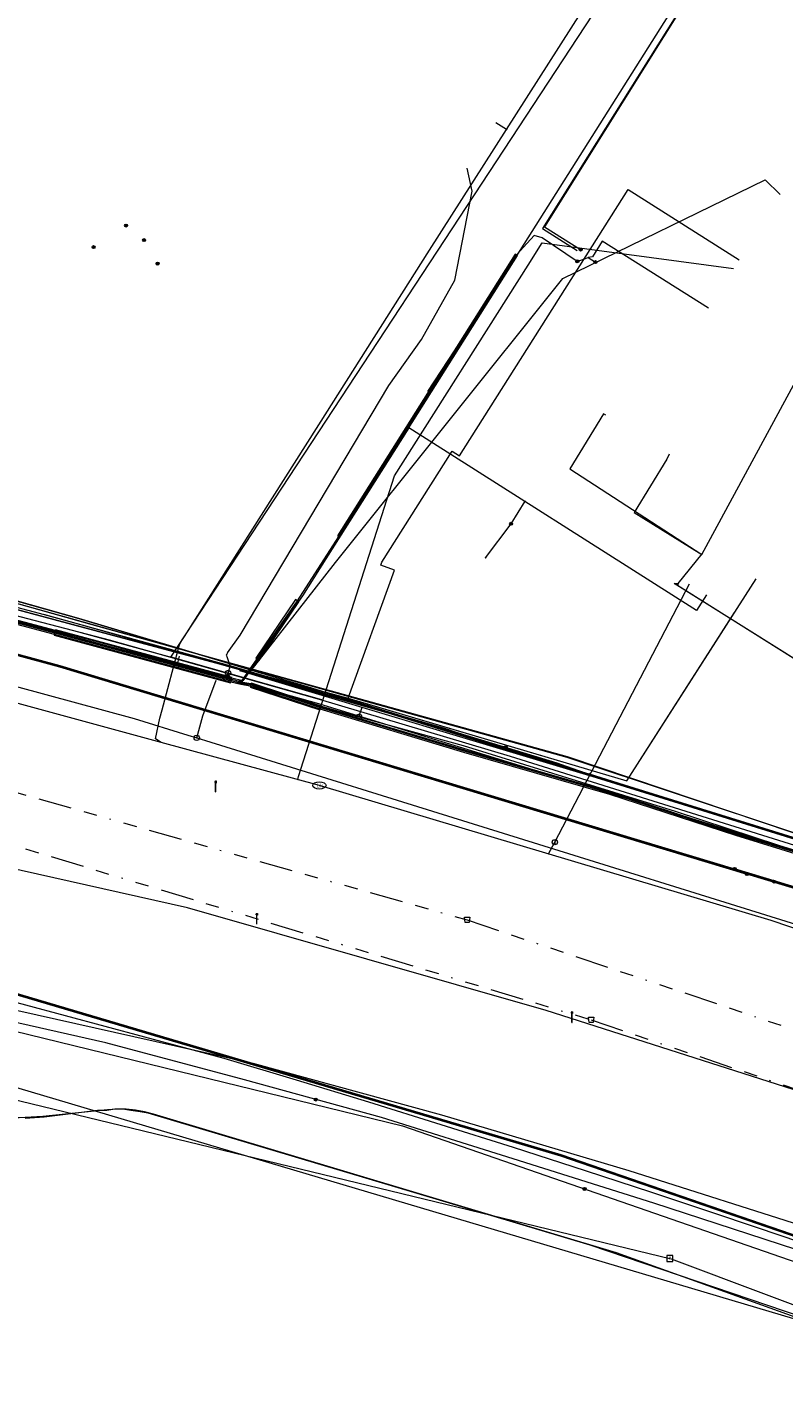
# Model space of a CAD drawing. Header units: metres. Extents: x 151922 to 154458, y 463415 to 464223.
# Tile 102 of 164: x 153590 to 153647, y 463895 to 463997. Entities that reach past the tile are written whole.
import ezdxf
from ezdxf.enums import TextEntityAlignment as Align
from ezdxf.lldxf.tags import DXFTag

# ---------------------------------------------------------------- set-up
doc = ezdxf.new("R2010")
doc.units = ezdxf.units.M
doc.linetypes.add('RI-OVERIG-SO', pattern=[17, 5, -2, 2, -2, 0, -2, 2, -2])
doc.layers.get('0').update_dxf_attribs({"lineweight": 9})
for name, color, linetype, lineweight in [('B-PV-KL-DATA-G', 90, 'KL-DATA-SO', 9), ('B-PV-KL-DATA_HULPSTUK-S', 90, 'Continuous', 9), ('B-PV-KL-DATA_KABELBED-G', 90, 'Continuous', 9), ('B-PV-KL-DATA_MANTELBUIS-G', 90, 'Continuous', 9), ('B-PV-KL-ET_HS-G', 10, 'KL-HS-SO', 9), ('B-PV-KL-ET_HS_HULPSTUK-S', 10, 'Continuous', 9), ('B-PV-KL-ET_LS-G', 190, 'KL-LS-SO', 9), ('B-PV-KL-ET_LS-S', 190, 'Continuous', 9), ('B-PV-KL-ET_LS_HULPSTUK-S', 190, 'Continuous', 9), ('B-PV-KL-ET_LS_MANTELBUIS-G', 190, 'Continuous', 9), ('B-PV-KL-ET_MS-G', 130, 'KL-MS-SO', 9), ('B-PV-KL-GAS_HD-G', 30, 'KL-GAS_HD-SO', 9), ('B-PV-KL-GAS_LD-G', 50, 'KL-GAS_LD-SO', 9), ('B-PV-KL-GAS_LD_HULPSTUK-S', 50, 'Continuous', 9), ('B-PV-KL-WATER-G', 170, 'KL-WATER-SO', 9), ('B-PV-KL-WATER-S', 170, 'Continuous', 9), ('B-PV-KL-WATER_HULPSTUK-S', 170, 'Continuous', 9), ('B-PV-KL-WATER_MANTELBUIS-G', 170, 'Continuous', 9), ('B-PV-RI-OVERIG_RIOOLPUT_INSPECTIE-S', 10, 'Continuous', 9), ('B-PV-RI-VRIJVERVAL-G', 210, 'RI-OVERIG-SO', 9), ('B-PV-RI-VRIJVERVAL_HULPSTUK-S', 210, 'Continuous', 9)]:
    doc.layers.add(name, color=color, linetype=linetype, lineweight=lineweight)
doc.styles.add('NLCS-ISO', font='txt')
doc.styles.get("Standard").update_dxf_attribs({"font": 'arial.ttf'})
tags = doc.linetypes.add('KL-DATA-SO', pattern='A,4,-1,[101,NLCS.SHX,S=0.5,R=0,X=0,Y=0],-1,4,-1,["D",Standard,S=1,R=0,X=-0.25,Y=-0.5],-1.5', length=12.5).pattern_tags.tags
tags[18] = DXFTag(74, 10)
tags = doc.linetypes.add('KL-GAS_HD-SO', pattern='A,4,-1,[69,NLCS.SHX,S=0.5,R=0,X=0,Y=0],-1,4,-1,["H",Standard,S=1,R=0,X=0,Y=-0.5],-2', length=13).pattern_tags.tags
tags[18] = DXFTag(74, 10)
tags = doc.linetypes.add('KL-GAS_LD-SO', pattern='A,4,-1,[69,NLCS.SHX,S=0.5,R=0,X=0,Y=0],-1,4,-1,["L",Standard,S=1,R=0,X=0.25,Y=-0.5],-2', length=13).pattern_tags.tags
tags[18] = DXFTag(74, 10)
tags = doc.linetypes.add('KL-HS-SO', pattern='A,4,-1,[103,NLCS.SHX,S=0.75,R=0,X=0,Y=0],-1,4,-1,["H",Standard,S=1,R=0,X=0,Y=-0.5],-2', length=13).pattern_tags.tags
tags[18] = DXFTag(74, 10)
tags = doc.linetypes.add('KL-LS-SO', pattern='A,4,-1,[103,NLCS.SHX,S=0.75,R=0,X=0,Y=0],-1,4,-1,["L",Standard,S=1,R=0,X=0,Y=-0.5],-2', length=13).pattern_tags.tags
tags[18] = DXFTag(74, 10)
tags = doc.linetypes.add('KL-MS-SO', pattern='A,4,-1,[103,NLCS.SHX,S=0.75,R=0,X=0,Y=0],-1,4,-1,["M",Standard,S=1,R=0,X=0,Y=-0.5],-2', length=13).pattern_tags.tags
tags[18] = DXFTag(74, 10)
doc.linetypes.add('KL-WATER-SO', pattern='A,7,-0.5,[168,NLCS.SHX,S=0.75,R=0,X=0.75,Y=0],-2', length=9.5)

# ---------------------------------------------------------------- blocks, each defined once
blk = doc.blocks.new('SKL-WTB_HULP_AFSLUITER-SO')
at = {"color": 0, "linetype": 'ByBlock', "lineweight": 18}
blk.add_lwpolyline([(0, 0.8), (0, -0.8)], dxfattribs=at)
blk.add_circle((0, 0), 1, dxfattribs=at)
at = {"color": 0, "linetype": 'ByBlock', "lineweight": 18, "style": 'NLCS-ISO', "flags": 1}
for tag, p in [('TYPE', (1.5, 0)), ('OMSCHRIJVING', (1.5, -3)), ('LABEL', (1.5, -1.5))]:
    blk.add_attdef(tag, p, '', height=1, dxfattribs=at)
blk = doc.blocks.new('SKL-WTB_HULP_T STUK-SO')
at = {"color": 0, "linetype": 'ByBlock', "lineweight": 18}
blk.add_circle((0, 0), 1, dxfattribs=at)
at = {"color": 0, "linetype": 'ByBlock', "lineweight": -2, "style": 'NLCS-ISO'}
blk.add_text('T', height=1, dxfattribs=at).set_placement((0, 0), align=Align.MIDDLE_CENTER)
at = {"color": 0, "linetype": 'ByBlock', "lineweight": 18, "style": 'NLCS-ISO', "flags": 1}
for tag, p in [('TYPE', (1.5, 0)), ('OMSCHRIJVING', (1.5, -3)), ('LABEL', (1.5, -1.5))]:
    blk.add_attdef(tag, p, '', height=1, dxfattribs=at)
blk = doc.blocks.new('SKL-WTB_HULP_MOF-SO')
at = {"linetype": 'ByBlock', "lineweight": 18}
h = blk.add_hatch(color=0, dxfattribs=at)
h.dxf.hatch_style = 1
h.paths.add_polyline_path([(-0.5625, 0, 1), (0.5625, 0, 1)])
at = {"color": 0, "linetype": 'ByBlock', "lineweight": 18}
blk.add_circle((0, 0), 0.5625, dxfattribs=at)
at = {"color": 0, "linetype": 'ByBlock', "lineweight": 18, "style": 'NLCS-ISO', "flags": 1}
for tag, p in [('TYPE', (1.5, 0)), ('OMSCHRIJVING', (1.5, -3)), ('LABEL', (1.5, -1.5))]:
    blk.add_attdef(tag, p, '', height=1, dxfattribs=at)
blk = doc.blocks.new('SKL-WATER_BRANDKRAAN_BRANDPUT-SO')
at = {"color": 0, "linetype": 'ByBlock', "lineweight": 18}
blk.add_ellipse((0, 0), major_axis=(2.5, 0), ratio=0.54, dxfattribs=at)
at = {"color": 0, "linetype": 'ByBlock', "lineweight": 18, "style": 'NLCS-ISO'}
blk.add_text('bk', height=1.5, dxfattribs=at).set_placement((0.16, 0), align=Align.MIDDLE_CENTER)
blk = doc.blocks.new('SKL-WTB_HULP_OVERIG-SO')
at = {"color": 0, "linetype": 'ByBlock', "lineweight": 18}
for points in [[(-0.14, 0.14), (0.14, -0.14)], [(0.14, 0.14), (-0.14, -0.14)]]:
    blk.add_lwpolyline(points, dxfattribs=at)
at = {"color": 0, "linetype": 'ByBlock', "lineweight": 18, "style": 'NLCS-ISO', "flags": 1}
for tag, p in [('TYPE', (1.5, 0)), ('OMSCHRIJVING', (1.5, -3)), ('LABEL', (1.5, -1.5))]:
    blk.add_attdef(tag, p, '', height=1, dxfattribs=at)
blk = doc.blocks.new('SRI-HULP_AFVOER_OPVANG-SO')
at = {"color": 0, "linetype": 'ByBlock', "lineweight": 18}
blk.add_lwpolyline([(-0.75, -1), (-1, 1), (1, 1), (0.75, -1)], close=True, dxfattribs=at)
at = {"color": 0, "linetype": 'ByBlock', "lineweight": 18, "style": 'NLCS-ISO', "flags": 1}
for tag, p in [('TYPE', (1.5, 0)), ('OMSCHRIJVING', (1.5, -3)), ('LABEL', (1.5, -1.5))]:
    blk.add_attdef(tag, p, '', height=1, dxfattribs=at)
blk = doc.blocks.new('SKL-ET_LS_MAST-SO')
for p, q in [((-0.05, 2.07), (0.05, 2.07)), ((-0.05, -2), (0.05, -2))]:
    blk.add_line(p, q)
for points in [[(-0.18, 1.76), (-0.22, 1.76), (-0.22, 1.84), (-0.18, 1.84), (-0.18, 1.79)], [(-0.18, 1.49), (-0.22, 1.49), (-0.22, 1.57), (-0.18, 1.57), (-0.18, 1.52)], [(-0.18, 1.79), (-0.05, 1.79)], [(-0.18, 1.76), (-0.05, 1.76)], [(-0.18, 1.52), (-0.05, 1.52)], [(-0.18, 1.49), (-0.05, 1.49)], [(-0.05, -2), (-0.05, 2.07)], [(0.05, -2), (0.05, 2.07)], [(0.18, 1.92), (0.05, 1.92)], [(0.18, 1.89), (0.05, 1.89)], [(0.18, 1.66), (0.05, 1.66)], [(0.18, 1.63), (0.05, 1.63)], [(0.18, 1.39), (0.05, 1.39)], [(0.18, 1.36), (0.05, 1.36)], [(0.18, 1.89), (0.22, 1.89), (0.22, 1.97), (0.18, 1.97), (0.18, 1.92)], [(0.18, 1.63), (0.22, 1.63), (0.22, 1.71), (0.18, 1.71), (0.18, 1.66)], [(0.18, 1.36), (0.22, 1.36), (0.22, 1.44), (0.18, 1.44), (0.18, 1.39)]]:
    blk.add_lwpolyline(points)
blk = doc.blocks.new('SRI-PUT_INSPECTIEPUT_RIOOLPUT-SO')
at = {"color": 0, "linetype": 'ByBlock', "lineweight": 18}
blk.add_lwpolyline([(-1.12, -1.12), (1.12, -1.12), (1.12, 1.12), (-1.12, 1.12)], close=True, dxfattribs=at)
at = {"color": 0, "linetype": 'ByBlock', "lineweight": 18, "style": 'NLCS-ISO'}
blk.add_text('r', height=1.5, dxfattribs=at).set_placement((0, 0.28), align=Align.MIDDLE_CENTER)

msp = doc.modelspace()

# ---------------------------------------------------------------- linework, layer by layer
at = {"layer": 'B-PV-KL-DATA-G', "ltscale": 0.5, "flags": 128}
for points in [[(153877.43, 463906.662), (153877.06, 463906.08), (153874.95, 463902.62), (153874.94, 463898.12), (153871.01, 463892.3), (153856.77, 463870.24), (153856.7, 463870.13), (153854.23, 463866.95), (153851.57, 463865.42), (153848.2, 463864.06), (153847.02, 463863.94), (153844.66, 463863.83), (153841.62, 463864.6), (153837.27, 463866.22), (153836.38, 463866.55), (153835.4, 463866.92), (153826.33, 463870.31), (153800.8, 463879.24), (153796.14, 463880.95), (153763.59, 463894.65), (153742.96, 463902.22), (153733.52, 463906.26), (153707.22, 463915.57), (153683.51, 463924.12), (153673.06, 463927.92), (153648.86, 463935.61), (153611.35, 463947.24), (153593.91, 463952.47), (153555.86, 463963.18), (153551.65, 463963.92), (153548.16, 463962.41), (153515.7, 463971.91), (153514.11, 463972.35), (153512.71, 463972.72), (153512.04, 463973.1), (153511.58, 463973.48), (153510.95, 463974.02), (153510.49, 463974.65), (153510.28, 463975.36), (153509.99, 463976.28), (153509.9, 463978.2), (153510.74, 463988.17), (153509.49, 463988.63), (153490.94, 463995.23), (153490.55, 463995.34), (153489.22, 463991.64), (153489.01, 463990.64), (153488.55, 463989.75), (153486.13, 463983.01), (153485.74, 463981.93), (153475.03, 463984.84), (153461.15, 463988.43), (153451.5, 463991.05), (153429.03, 463996.77), (153399.75, 464004.24), (153302.57, 464029.13), (153293.26, 464031.34), (153289.88, 464032.18), (153258.15, 464041), (153240.95, 464043.36), (153235.31, 464044.41), (153206.3, 464052.48), (153200.52, 464054.09), (153192.59, 464056.29), (153164.13, 464061.46), (153155.45, 464063.21), (153154.69, 464063.34), (153148.76, 464064.42), (153140.52, 464065.84), (153139.17, 464066.08), (153133.79, 464064.99), (153127.44, 464066.59), (153127.39, 464066.69), (153127.31, 464066.81), (153127.27, 464067.01), (153127.23, 464067.17), (153127.17, 464067.32), (153127.11, 464067.45), (153126.94, 464067.56), (153126.64, 464067.64), (153126.39, 464067.6), (153126.05, 464067.56), (153125.69, 464067.42), (153125.23, 464066.99), (153085, 464076.1), (153081.44, 464076.04), (153074.8, 464076.99), (153045.54, 464080.22), (153036.62, 464080.2), (152951.91, 464079.96), (152947.52, 464079.15), (152944.88, 464078.96), (152943.88, 464078.89), (152942.88, 464078.81), (152930.01, 464077.88), (152880.98, 464073.28), (152874.3, 464073.75), (152874.09, 464073.76), (152873.11, 464073.64), (152865.09, 464072.7), (152857.12, 464070.4), (152849.6, 464069.01), (152849.6, 464068.4), (152850.98, 464043.3), (152851.01, 464042.43), (152841.99, 464041.6), (152834.16, 464041.02), (152824.23, 464039.81), (152813.36, 464038.61), (152800.26, 464036.41), (152792.27, 464035.19), (152773.17, 464031.63), (152764.19, 464029.82), (152755.51, 464027.89), (152742.85, 464024.92), (152726.67, 464020.3), (152715.42, 464017.02), (152696.33, 464011.49), (152675.4, 464003.4), (152662.1, 463996.3), (152625.3, 463984.05), (152611.36, 463980.89), (152596.35, 463974.21), (152587.23, 463970.11), (152578.47, 463966.04), (152572.37, 463962.96), (152566.27, 463959.95), (152556.2, 463954.95), (152548.37, 463950.99), (152546.26, 463949.77), (152539.39, 463946.05), (152531.36, 463941.5), (152521.16, 463935.41), (152520.61, 463934.89), (152517.27, 463932.71), (152512.41, 463929.35), (152506.36, 463923.2), (152509.95, 463918.86), (152511.27, 463916.2), (152512.18, 463903.27), (152509.34, 463902.7), (152485.33, 463892.91), (152484.34, 463892.46), (152484.42, 463892.22), (152486.36, 463887.87), (152499.34, 463861.11), (152495.13, 463858.41), (152489.27, 463854.78), (152436.75, 463822.68), (152428.41, 463816.85), (152425.25, 463816.2), (152404.26, 463800.73), (152391.26, 463791.13), (152381.61, 463782.44), (152378.03, 463779.76), (152341.53, 463752.67), (152330.76, 463744.01), (152322.89, 463742.36), (152314.733, 463735.813)], [(153877.43, 463906.662), (153877.06, 463906.08), (153874.95, 463902.62), (153874.94, 463898.12), (153871.01, 463892.3), (153856.77, 463870.24), (153856.7, 463870.13), (153854.23, 463866.95), (153851.57, 463865.42), (153848.2, 463864.06), (153847.02, 463863.94), (153844.66, 463863.83), (153841.62, 463864.6), (153837.27, 463866.22), (153836.38, 463866.55), (153835.4, 463866.92), (153826.33, 463870.31), (153800.8, 463879.24), (153796.14, 463880.95), (153763.59, 463894.65), (153742.96, 463902.22), (153733.52, 463906.26), (153707.22, 463915.57), (153683.51, 463924.12), (153673.06, 463927.92), (153648.86, 463935.61), (153611.35, 463947.24), (153593.91, 463952.47), (153555.86, 463963.18), (153551.65, 463963.92), (153548.16, 463962.41), (153515.7, 463971.91), (153514.11, 463972.35), (153512.71, 463972.72), (153512.04, 463973.1), (153511.58, 463973.48), (153510.95, 463974.02), (153510.49, 463974.65), (153510.28, 463975.36), (153509.99, 463976.28), (153509.9, 463978.2), (153510.74, 463988.17), (153509.49, 463988.63), (153490.94, 463995.23), (153490.55, 463995.34), (153489.22, 463991.64), (153489.01, 463990.64), (153488.55, 463989.75), (153486.13, 463983.01), (153485.74, 463981.93), (153475.03, 463984.84), (153461.15, 463988.43), (153451.5, 463991.05), (153429.03, 463996.77), (153399.75, 464004.24), (153302.57, 464029.13), (153293.26, 464031.34), (153289.88, 464032.18), (153258.15, 464041), (153240.95, 464043.36), (153235.31, 464044.41), (153206.3, 464052.48), (153200.52, 464054.09), (153192.59, 464056.29), (153164.13, 464061.46), (153155.45, 464063.21), (153154.69, 464063.34), (153148.76, 464064.42), (153140.52, 464065.84), (153139.17, 464066.08), (153133.79, 464064.99), (153127.44, 464066.59), (153127.39, 464066.69), (153127.31, 464066.81), (153127.27, 464067.01), (153127.23, 464067.17), (153127.17, 464067.32), (153127.11, 464067.45), (153126.94, 464067.56), (153126.64, 464067.64), (153126.39, 464067.6), (153126.05, 464067.56), (153125.69, 464067.42), (153125.23, 464066.99), (153085, 464076.1), (153081.44, 464076.04), (153074.8, 464076.99), (153045.54, 464080.22), (153036.62, 464080.2), (152951.91, 464079.96), (152947.52, 464079.15), (152944.88, 464078.96), (152943.88, 464078.89), (152942.88, 464078.81), (152930.01, 464077.88), (152880.98, 464073.28), (152874.3, 464073.75), (152874.09, 464073.76), (152873.11, 464073.64), (152865.09, 464072.7), (152857.12, 464070.4), (152849.6, 464069.01), (152849.6, 464068.4), (152850.98, 464043.3), (152851.01, 464042.43), (152841.99, 464041.6), (152834.16, 464041.02), (152824.23, 464039.81), (152813.36, 464038.61), (152800.26, 464036.41), (152792.27, 464035.19), (152773.17, 464031.63), (152764.19, 464029.82), (152755.51, 464027.89), (152742.85, 464024.92), (152726.67, 464020.3), (152715.42, 464017.02), (152696.33, 464011.49), (152675.4, 464003.4), (152662.1, 463996.3), (152625.3, 463984.05), (152611.36, 463980.89), (152596.35, 463974.21), (152587.23, 463970.11), (152578.47, 463966.04), (152572.37, 463962.96), (152566.27, 463959.95), (152556.2, 463954.95), (152548.37, 463950.99), (152546.26, 463949.77), (152539.39, 463946.05), (152531.36, 463941.5), (152521.16, 463935.41), (152520.61, 463934.89), (152517.27, 463932.71), (152512.41, 463929.35), (152506.36, 463923.2), (152509.95, 463918.86), (152511.27, 463916.2), (152512.18, 463903.27), (152509.34, 463902.7), (152485.33, 463892.91), (152484.34, 463892.46), (152484.42, 463892.22), (152486.36, 463887.87), (152499.34, 463861.11), (152495.13, 463858.41), (152489.27, 463854.78), (152436.75, 463822.68), (152428.41, 463816.85), (152425.25, 463816.2), (152404.26, 463800.73), (152391.26, 463791.13), (152381.61, 463782.44), (152378.03, 463779.76), (152341.53, 463752.67), (152330.76, 463744.01), (152322.89, 463742.36), (152314.733, 463735.812)], [(153877.43, 463906.662), (153877.06, 463906.08), (153874.95, 463902.62), (153874.94, 463898.12), (153871.01, 463892.3), (153856.7, 463870.13), (153854.23, 463866.95), (153851.57, 463865.42), (153848.2, 463864.06), (153844.66, 463863.83), (153841.62, 463864.6), (153836.38, 463866.55), (153835.4, 463866.92), (153826.33, 463870.31), (153800.8, 463879.24), (153796.14, 463880.95), (153763.59, 463894.65), (153742.96, 463902.22), (153733.52, 463906.26), (153707.22, 463915.57), (153673.06, 463927.92), (153648.86, 463935.61), (153611.35, 463947.24), (153593.91, 463952.47), (153555.86, 463963.18), (153551.65, 463963.92), (153548.16, 463962.41), (153514.11, 463972.35), (153512.71, 463972.72), (153512.04, 463973.1), (153510.95, 463974.02), (153510.49, 463974.65), (153510.28, 463975.36), (153509.99, 463976.28), (153509.9, 463978.2), (153510.74, 463988.17), (153490.94, 463995.23), (153490.55, 463995.34), (153489.22, 463991.64), (153489.01, 463990.64), (153488.55, 463989.75), (153485.74, 463981.93), (153475.03, 463984.84), (153451.5, 463991.05), (153429.03, 463996.77), (153302.57, 464029.13), (153293.26, 464031.34), (153289.88, 464032.18), (153258.15, 464041), (153240.95, 464043.36), (153235.31, 464044.41), (153200.52, 464054.09), (153192.59, 464056.29), (153155.45, 464063.21), (153154.69, 464063.34), (153140.52, 464065.84), (153139.17, 464066.08), (153133.79, 464064.99), (153127.44, 464066.59), (153127.31, 464066.81), (153127.27, 464067.01), (153127.17, 464067.32), (153127.11, 464067.45), (153126.94, 464067.56), (153126.64, 464067.64), (153126.05, 464067.56), (153125.69, 464067.42), (153125.23, 464066.99), (153085, 464076.1), (153081.44, 464076.04), (153074.8, 464076.99), (153045.54, 464080.22), (152951.91, 464079.96), (152947.52, 464079.15), (152944.88, 464078.96), (152942.88, 464078.81), (152930.01, 464077.88), (152880.98, 464073.28), (152874.09, 464073.76), (152873.11, 464073.64), (152865.09, 464072.7), (152857.12, 464070.4), (152849.6, 464069.01), (152850.98, 464043.3), (152851.01, 464042.43), (152841.99, 464041.6), (152834.16, 464041.02), (152824.23, 464039.81), (152813.36, 464038.61), (152800.26, 464036.41), (152792.27, 464035.19), (152773.17, 464031.63), (152764.19, 464029.82), (152755.51, 464027.89), (152742.85, 464024.92), (152715.42, 464017.02), (152696.33, 464011.49), (152675.4, 464003.4), (152662.1, 463996.3), (152625.3, 463984.05), (152611.36, 463980.89), (152587.23, 463970.11), (152578.47, 463966.04), (152566.27, 463959.95), (152556.2, 463954.95), (152548.37, 463950.99), (152546.26, 463949.77), (152539.39, 463946.05), (152531.36, 463941.5), (152521.16, 463935.41), (152520.61, 463934.89), (152517.27, 463932.71), (152512.41, 463929.35), (152506.36, 463923.2), (152509.95, 463918.86), (152511.27, 463916.2), (152512.18, 463903.27), (152509.34, 463902.7), (152484.34, 463892.46), (152484.42, 463892.22), (152486.36, 463887.87), (152499.34, 463861.11), (152489.27, 463854.78), (152436.75, 463822.68), (152428.41, 463816.85), (152425.25, 463816.2), (152391.26, 463791.13), (152381.61, 463782.44), (152378.03, 463779.76), (152341.53, 463752.67), (152330.76, 463744.01), (152327.32, 463743.289)], [(153862.5, 463876.9), (153858.6, 463870.5), (153855.7, 463866.3), (153852.1, 463863.4), (153849.7, 463862.6), (153846.2, 463862.6), (153842.9, 463863.6), (153796, 463880.7), (153781.4, 463887.2), (153711.1, 463913.9), (153698, 463915.8), (153663.5, 463927.8), (153664.2, 463930.1), (153662.9, 463930.9), (153659.8, 463932), (153658.3, 463932.8), (153657, 463933.3), (153647.4, 463936.4), (153630.5, 463942.1), (153615.8, 463946.2), (153594.9, 463952), (153561.5, 463961.4), (153561.3, 463961.4), (153551.7, 463963.8), (153550.8, 463963.9), (153549.8, 463964), (153551, 463969.2), (153554.1, 463977.4), (153555.4, 463980.5), (153557.8, 463983.6), (153561.8, 463992.5), (153563.2, 463996), (153575.464, 464026.766)], [(153523.925, 464014.203), (153520.402, 464015.627), (153518.455, 464010.731), (153512.236, 463994.002), (153509.589, 463986.901), (153509.517, 463981.598), (153509.43, 463978.9), (153509.421, 463977.518), (153509.453, 463976.035), (153509.497, 463975.383), (153509.651, 463974.639), (153509.817, 463974.118), (153510.131, 463973.764), (153510.565, 463973.456), (153547.371, 463963.595), (153558.559, 463961.384), (153614.916, 463946.259), (153634.938, 463940.312), (153644.631, 463955.449)], [(153523.925, 464014.203), (153520.402, 464015.627), (153518.455, 464010.731), (153512.236, 463994.002), (153509.589, 463986.901), (153509.517, 463981.598), (153509.43, 463978.9), (153509.421, 463977.518), (153509.453, 463976.035), (153509.497, 463975.383), (153509.651, 463974.639), (153509.817, 463974.118), (153510.131, 463973.764), (153510.565, 463973.456), (153547.371, 463963.595), (153558.559, 463961.384), (153614.073, 463946.485), (153617.551, 463956.079), (153616.521, 463956.452), (153616.604, 463956.681), (153621.866, 463964.996), (153622.415, 463964.648), (153635.048, 463984.606), (153643.359, 463979.344)], [(153600.805, 463949.566), (153635.727, 464002.797)], [(153489.025, 463990.68), (153489.01, 463990.64), (153489.22, 463991.64), (153490.55, 463995.34), (153490.94, 463995.23), (153509.49, 463988.63), (153510.74, 463988.17), (153509.9, 463978.2), (153509.99, 463976.28), (153510.28, 463975.36), (153510.49, 463974.65), (153510.95, 463974.02), (153511.58, 463973.48), (153512.04, 463973.1), (153512.71, 463972.72), (153514.11, 463972.35), (153515.7, 463971.91), (153548.16, 463962.41), (153551.65, 463963.92), (153555.86, 463963.18), (153593.91, 463952.47), (153611.35, 463947.24), (153648.86, 463935.61), (153673.06, 463927.92), (153683.51, 463924.12), (153707.22, 463915.57), (153733.52, 463906.26), (153742.96, 463902.22), (153763.59, 463894.65), (153796.14, 463880.95), (153800.8, 463879.24), (153826.33, 463870.31), (153835.4, 463866.92), (153836.268, 463866.592)], [(153489.025, 463990.68), (153489.01, 463990.64), (153489.22, 463991.64), (153490.55, 463995.34), (153490.94, 463995.23), (153509.49, 463988.63), (153510.74, 463988.17), (153509.9, 463978.2), (153509.99, 463976.28), (153510.28, 463975.36), (153510.49, 463974.65), (153510.95, 463974.02), (153511.58, 463973.48), (153512.04, 463973.1), (153512.71, 463972.72), (153514.11, 463972.35), (153515.7, 463971.91), (153548.16, 463962.41), (153551.65, 463963.92), (153555.86, 463963.18), (153593.91, 463952.47), (153611.35, 463947.24), (153648.86, 463935.61), (153673.06, 463927.92), (153683.51, 463924.12), (153707.22, 463915.57), (153733.52, 463906.26), (153742.96, 463902.22), (153763.59, 463894.65), (153796.14, 463880.95), (153800.8, 463879.24), (153826.33, 463870.31), (153835.4, 463866.92), (153836.268, 463866.592)], [(153489.025, 463990.68), (153489.01, 463990.64), (153489.22, 463991.64), (153490.55, 463995.34), (153490.94, 463995.23), (153509.49, 463988.63), (153510.74, 463988.17), (153509.9, 463978.2), (153509.99, 463976.28), (153510.28, 463975.36), (153510.49, 463974.65), (153510.95, 463974.02), (153511.58, 463973.48), (153512.04, 463973.1), (153512.71, 463972.72), (153514.11, 463972.35), (153515.7, 463971.91), (153548.16, 463962.41), (153551.65, 463963.92), (153555.86, 463963.18), (153593.91, 463952.47), (153611.35, 463947.24), (153648.86, 463935.61), (153673.06, 463927.92), (153683.51, 463924.12), (153707.22, 463915.57), (153733.52, 463906.26), (153742.96, 463902.22), (153763.59, 463894.65), (153796.14, 463880.95), (153800.8, 463879.24), (153826.33, 463870.31), (153835.4, 463866.92), (153836.268, 463866.592)], [(153655.265, 463932.682), (153654.025, 463932.993), (153648.675, 463934.734), (153611.883, 463946.071), (153595.966, 463950.552), (153582.161, 463954.171), (153560.345, 463959.946), (153547.539, 463962.888), (153546.773, 463963.055), (153545.871, 463962.398), (153542.482, 463963.235), (153511.256, 463971.318), (153509.728, 463972.194), (153508.666, 463974.016), (153508.419, 463976.516), (153508.324, 463982.372), (153508.823, 463985.94), (153510.155, 463990.819)], [(153606.645, 463948.355), (153613.138, 463956.665), (153630.146, 463977.935), (153645.302, 463985.331), (153646.441, 463984.233)], [(153640.56, 463957.27), (153647.93, 463970.885), (153655.851, 463984.041)], [(153633.37, 463967.71), (153633.2, 463967.8), (153630.677, 463963.675), (153640.565, 463957.268)], [(153535.812, 463965.47), (153539.903, 463964.44), (153547.556, 463962.67), (153560.592, 463960.153), (153596.167, 463950.875), (153600.805, 463949.564)], [(153535.812, 463965.47), (153539.903, 463964.44), (153547.556, 463962.67), (153560.592, 463960.153), (153596.167, 463950.875), (153611.91, 463946.422), (153626.221, 463942.161), (153648.786, 463935.091), (153654.541, 463933.365), (153661.139, 463930.961), (153690.088, 463921.155), (153696.216, 463918.952), (153702.131, 463916.774), (153707.976, 463914.769), (153729.132, 463906.692), (153746.856, 463899.769), (153754.503, 463896.52), (153779.312, 463887.421), (153780.62, 463886.822), (153787.788, 463883.907), (153792.568, 463881.942), (153802.592, 463877.888), (153815.808, 463872.976), (153840.738, 463863.702), (153843.908, 463862.734), (153846.709, 463862.455), (153849.439, 463862.873), (153852.052, 463863.803), (153854.371, 463865.236), (153856.838, 463867.795), (153857.941, 463869.523), (153872.046, 463892.546), (153874.922, 463897.505), (153875.036, 463897.636), (153873.71, 463900.424), (153877.175, 463905.87)], [(153638.117, 463964.783), (153637.951, 463964.417), (153635.502, 463960.409), (153640.57, 463957.27)], [(153550.849, 463963.855), (153551.704, 463963.773), (153561.256, 463961.437), (153561.454, 463961.392), (153594.863, 463952.038), (153615.827, 463946.155), (153630.467, 463942.069), (153647.439, 463936.43), (153656.975, 463933.263), (153658.308, 463932.82), (153659.78, 463931.991)], [(153879.325, 463905.908), (153876.3, 463900.9), (153876.5, 463899.5), (153863.4, 463877.9), (153862.5, 463876.9), (153858.6, 463870.5), (153855.7, 463866.3), (153852.1, 463863.4), (153849.7, 463862.6), (153846.2, 463862.6), (153842.9, 463863.6), (153796, 463880.7), (153781.4, 463887.2), (153711.1, 463913.9), (153698, 463915.8), (153663.5, 463927.8), (153664.2, 463930.1), (153662.9, 463930.9), (153655.8, 463933.3), (153658.9, 463942.3), (153638.5, 463955.1), (153638.8, 463955.1), (153640.6, 463957.3)], [(153662.943, 463930.918), (153655.786, 463933.345), (153658.886, 463942.268), (153638.545, 463955.065), (153638.843, 463955.065)], [(153600.805, 463949.564), (153611.91, 463946.422), (153626.221, 463942.161), (153648.786, 463935.091), (153654.541, 463933.365), (153661.139, 463930.961), (153690.088, 463921.155), (153696.216, 463918.952), (153697.25, 463918.571)], [(153877.245, 463906.735), (153863.509, 463885.506), (153847.447, 463864.849), (153798.546, 463881.645), (153781.384, 463887.754), (153757.488, 463896.669), (153724.166, 463908.742), (153696.715, 463918.916), (153662.127, 463930.872), (153648.288, 463935.694), (153617.077, 463945.375), (153606.645, 463948.355), (153605.959, 463948.551)], [(153606.642, 463948.356), (153605.959, 463948.551)], [(153662.127, 463930.872), (153648.288, 463935.694), (153617.077, 463945.375), (153605.959, 463948.551)], [(153662.127, 463930.872), (153648.288, 463935.694), (153617.077, 463945.375), (153606.642, 463948.356)]]:
    msp.add_lwpolyline(points, dxfattribs=at)
at = {"layer": 'B-PV-KL-DATA_KABELBED-G', "ltscale": 0.5, "flags": 128}
for points in [[(153614.073, 463946.485), (153617.551, 463956.079), (153616.521, 463956.452), (153616.604, 463956.681), (153621.866, 463964.996), (153622.415, 463964.648), (153635.048, 463984.606), (153643.359, 463979.344)], [(153548.438, 463964.249), (153560.33, 463961.133), (153583.943, 463954.715), (153591.308, 463952.778), (153605.286, 463948.916), (153614.866, 463946.101), (153621.287, 463944.26), (153622.325, 463943.908), (153629.697, 463941.661), (153630.824, 463941.24), (153631.99, 463940.863), (153632.118, 463940.822)], [(153626.283, 463959.563), (153627.328, 463961.267)], [(153564.609, 463959.76), (153593.714, 463951.949)], [(153624.368, 463957.024), (153626.283, 463959.563)], [(153591.273, 463952.787), (153593.675, 463952.122), (153603.802, 463949.321)], [(153593.143, 463952.273), (153593.675, 463952.122), (153613.407, 463946.527)], [(153634.938, 463940.312), (153643.013, 463952.923)], [(153593.714, 463951.949), (153602.368, 463949.626)], [(153602.368, 463949.626), (153605.767, 463948.714)], [(153603.806, 463949.324), (153613.407, 463946.527)], [(153605.767, 463948.714), (153612.547, 463946.894)], [(153612.547, 463946.894), (153614.073, 463946.485)], [(153614.073, 463946.485), (153634.938, 463940.312)], [(153632.118, 463940.822), (153658.576, 463932.52)], [(153524.072, 463937.073), (153533.849, 463935.001), (153543.615, 463932.931), (153555.213, 463929.863), (153555.493, 463929.789), (153561.373, 463928.235), (153570.005, 463926.204), (153618.15, 463914.44), (153656.555, 463901.14), (153685.737, 463891.338), (153689.243, 463890.161), (153691.322, 463889.026), (153698.076, 463885.338), (153715.672, 463877.479), (153744.326, 463863.783), (153759.801, 463856.387), (153804.592, 463832.952), (153812.816, 463828.713)], [(153711.964, 463880.098), (153697.625, 463886.4), (153691.322, 463889.026), (153686.281, 463891.126), (153685.737, 463891.338), (153676.431, 463894.976), (153667.361, 463898.365), (153656.217, 463902.356), (153651.193, 463904.001), (153636.978, 463908.661), (153626.442, 463911.983), (153616.577, 463915.073), (153606.303, 463917.887), (153595.922, 463920.672), (153586.528, 463922.796), (153582.737, 463923.665), (153575.744, 463925.291), (153564.871, 463927.614), (153555.493, 463929.789), (153555.217, 463929.853), (153541.806, 463933.078), (153533.849, 463935.001), (153524.931, 463937.156)], [(153762.194, 463850.914), (153695.011, 463880.812), (153687.269, 463885.568), (153684.296, 463886.881), (153634.184, 463904.925), (153599.505, 463915.332), (153598.829, 463915.506), (153598.141, 463915.626), (153597.445, 463915.692), (153596.747, 463915.703), (153596.05, 463915.658), (153591.201, 463915.157), (153589.442, 463915.04), (153587.679, 463915.053), (153585.922, 463915.195), (153584.18, 463915.466), (153582.463, 463915.864), (153566.074, 463920.304), (153530.011, 463930.015)], [(153723.5, 463869.8), (153695, 463880.9), (153687.3, 463885.6), (153684.4, 463887), (153679.9, 463889.3), (153632.2, 463905.5), (153599.1, 463915.4), (153598.5, 463915.5), (153597.8, 463915.6), (153597.2, 463915.7), (153596.6, 463915.7), (153596, 463915.6), (153595.3, 463915.6), (153591.3, 463915.1), (153589.9, 463915)]]:
    msp.add_lwpolyline(points, dxfattribs=at)
at = {"layer": 'B-PV-KL-DATA_MANTELBUIS-G', "ltscale": 0.5, "flags": 128}
for points in [[(153606.645, 463948.355), (153613.138, 463956.666), (153630.146, 463977.935), (153645.302, 463985.331)], [(153591.273, 463952.787), (153593.675, 463952.122), (153603.802, 463949.321)], [(153593.143, 463952.273), (153593.675, 463952.122), (153613.407, 463946.527)], [(153593.714, 463951.949), (153612.547, 463946.894)], [(153594.063, 463951.424), (153600.814, 463949.561)], [(153612.112, 463946.362), (153600.814, 463949.561)], [(153603.806, 463949.324), (153613.407, 463946.527)], [(153662.127, 463930.872), (153647.584, 463936.006), (153638.824, 463938.65), (153632.682, 463940.535), (153606.642, 463948.356)]]:
    msp.add_lwpolyline(points, dxfattribs=at)
at = {"layer": 'B-PV-KL-ET_HS-G', "ltscale": 0.5, "flags": 128}
for points in [[(153155.596, 464059.001), (153192.164, 464052.055), (153237.536, 464040.833), (153257.373, 464036.361), (153292.899, 464027.013), (153388.375, 464001.649), (153464.138, 463982.111), (153465.1, 463981.897), (153466.067, 463981.712), (153467.04, 463981.556), (153468.017, 463981.43), (153468.998, 463981.334), (153470.165, 463981.261), (153471.335, 463981.23), (153472.504, 463981.241), (153473.673, 463981.296), (153474.842, 463981.393), (153475.664, 463981.57), (153476.493, 463981.669), (153477.327, 463981.694), (153478.161, 463981.643), (153478.986, 463981.518), (153479.885, 463981.291), (153480.757, 463980.976), (153481.592, 463980.574), (153482.383, 463980.09), (153483.126, 463979.527), (153483.771, 463979.119), (153484.425, 463978.728), (153485.761, 463977.996), (153486.442, 463977.655), (153487.583, 463977.13), (153488.745, 463976.652), (153489.334, 463976.431), (153554.153, 463959.251), (153592.456, 463948.848), (153643.944, 463933.316)], [(153156.991, 464058.839), (153192.186, 464052.153), (153237.558, 464040.931), (153257.397, 464036.459), (153292.925, 464027.109), (153388.401, 464001.745), (153464.162, 463982.209), (153465.12, 463981.995), (153466.085, 463981.81), (153467.054, 463981.654), (153468.029, 463981.53), (153469.006, 463981.434), (153470.169, 463981.361), (153471.335, 463981.33), (153472.502, 463981.341), (153473.667, 463981.396), (153474.828, 463981.493), (153475.648, 463981.668), (153476.485, 463981.769), (153477.329, 463981.794), (153478.171, 463981.743), (153479.006, 463981.616), (153479.915, 463981.387), (153480.795, 463981.068), (153481.64, 463980.662), (153482.439, 463980.172), (153483.182, 463979.609), (153483.823, 463979.205), (153484.475, 463978.814), (153485.807, 463978.084), (153486.486, 463977.745), (153487.623, 463977.222), (153488.199, 463976.978), (153489.364, 463976.527), (153554.179, 463959.347), (153592.484, 463948.944), (153643.017, 463933.701)], [(153158.062, 464058.584), (153192.175, 464052.104), (153237.547, 464040.882), (153257.385, 464036.41), (153292.912, 464027.061), (153388.388, 464001.697), (153464.15, 463982.16), (153465.11, 463981.946), (153466.076, 463981.761), (153467.047, 463981.605), (153468.023, 463981.48), (153469.002, 463981.384), (153470.167, 463981.311), (153471.335, 463981.28), (153472.503, 463981.291), (153473.67, 463981.346), (153474.835, 463981.443), (153475.656, 463981.619), (153476.489, 463981.719), (153477.328, 463981.744), (153478.166, 463981.693), (153478.996, 463981.567), (153479.9, 463981.339), (153480.776, 463981.022), (153481.616, 463980.618), (153482.411, 463980.131), (153483.154, 463979.568), (153483.797, 463979.162), (153484.45, 463978.771), (153485.784, 463978.04), (153486.464, 463977.7), (153487.603, 463977.176), (153488.763, 463976.699), (153489.349, 463976.479), (153554.166, 463959.299), (153592.47, 463948.896), (153645.969, 463932.758)], [(154217.325, 463594.831), (154199.464, 463607.851), (154174.772, 463625.744), (154138.46, 463650.947), (154122.54, 463662.087), (154086.172, 463686.18), (154063.405, 463701.058), (154020.381, 463727.137), (154000, 463739.029), (153979.421, 463750), (153959.461, 463760.149), (153937.282, 463770.929), (153921.038, 463778.193), (153909.918, 463783.29), (153863.492, 463805.295), (153845.507, 463815.329), (153833.914, 463821.923), (153804.856, 463836.765), (153777.857, 463851.011), (153726.497, 463876.685), (153698.876, 463888.515), (153630.013, 463912.221), (153545.355, 463937.298), (153500, 463949.418), (153477.115, 463955.58), (153472.948, 463954.084), (153397.664, 463972.899), (153389.981, 463974.891), (153297.059, 464000), (153230.927, 464016.101), (153191.767, 464024.924), (153127.848, 464037.602), (153078.676, 464043.845), (153033.425, 464046.759), (153000, 464048.182), (152986.263, 464048.318), (152908.209, 464046.578), (152854.809, 464040.024), (152781.287, 464027.888), (152749.862, 464020.685), (152720.796, 464013.331), (152657.499, 463993.718), (152622.75, 463979.671), (152593.461, 463966.988), (152549.878, 463945.752), (152535.25, 463937.536), (152520.495, 463929.673), (152449.971, 463971.21), (152420.496, 463991.538), (152405.025, 464000), (152387.805, 464009.876), (152344.535, 464035.351), (152314.733, 464052.864)], [(154217.296, 463594.791), (154199.435, 463607.811), (154174.743, 463625.703), (154138.431, 463650.906), (154122.512, 463662.046), (154086.145, 463686.138), (154063.378, 463701.016), (154020.355, 463727.094), (154000, 463738.971), (153979.315, 463750), (153959.439, 463760.104), (153937.261, 463770.884), (153921.017, 463778.147), (153909.897, 463783.245), (153863.469, 463805.251), (153845.482, 463815.285), (153833.89, 463821.879), (153804.833, 463836.721), (153777.834, 463850.967), (153726.476, 463876.64), (153698.858, 463888.468), (153629.998, 463912.173), (153545.341, 463937.25), (153500, 463949.366), (153477.117, 463955.528), (153472.951, 463954.032), (153397.652, 463972.851), (153389.968, 463974.843), (153296.867, 464000)], [(154217.354, 463594.871), (154199.493, 463607.891), (154174.801, 463625.785), (154138.489, 463650.988), (154122.568, 463662.128), (154086.199, 463686.222), (154063.432, 463701.1), (154020.407, 463727.18), (154000, 463739.087), (153979.528, 463750), (153959.483, 463760.194), (153937.303, 463770.974), (153921.059, 463778.239), (153909.939, 463783.335), (153863.515, 463805.339), (153845.532, 463815.373), (153833.938, 463821.967), (153804.879, 463836.809), (153777.88, 463851.055), (153726.518, 463876.73), (153698.894, 463888.562), (153630.028, 463912.269), (153545.369, 463937.346), (153500, 463949.469), (153477.113, 463955.632), (153472.945, 463954.136), (153397.676, 463972.947), (153389.994, 463974.939), (153297.251, 464000)], [(154091.899, 463706.648), (154082.953, 463712.32), (154069.329, 463721.166), (154050.716, 463732.817), (154043.054, 463737.774), (154031.882, 463744.966), (154006.268, 463760.249), (154000, 463764.04), (153961.755, 463785.934), (153916.983, 463811.242), (153862.878, 463843.113), (153826.961, 463860.893), (153760.604, 463890.243), (153740.935, 463898.288), (153705.939, 463911.794), (153681.28, 463920.86), (153671.137, 463925.078), (153660.195, 463928.519), (153643.017, 463933.701)], [(154092.685, 463706.02), (154082.899, 463712.236), (154069.275, 463721.082), (154050.662, 463732.733), (154043, 463737.69), (154031.83, 463744.88), (154006.216, 463760.163), (154000, 463763.923), (153961.705, 463785.848), (153916.933, 463811.156), (153862.83, 463843.025), (153826.919, 463860.803), (153760.564, 463890.151), (153740.899, 463898.196), (153705.903, 463911.7), (153681.244, 463920.766), (153671.103, 463924.984), (153660.165, 463928.423), (153643.944, 463933.316)], [(154094.797, 463704.682), (154092.3, 463706.335), (154082.926, 463712.278), (154069.302, 463721.124), (154050.689, 463732.775), (154043.027, 463737.732), (154031.856, 463744.923), (154006.242, 463760.206), (154000, 463763.982), (153961.73, 463785.891), (153916.958, 463811.199), (153862.854, 463843.069), (153826.94, 463860.848), (153760.584, 463890.197), (153740.917, 463898.242), (153705.921, 463911.747), (153681.262, 463920.813), (153671.12, 463925.031), (153660.18, 463928.471), (153645.969, 463932.758)]]:
    msp.add_lwpolyline(points, dxfattribs=at)
at = {"layer": 'B-PV-KL-ET_LS-G', "ltscale": 0.5, "flags": 128}
for points in [[(153620.057, 463969.477), (153626.656, 463979.571), (153639.531, 464000), (153640.183, 464001.025)], [(153640.638, 464000.843), (153628.639, 463981.68), (153631.223, 463980.045)], [(153640.679, 464000.827), (153628.771, 463981.821), (153631.492, 463980.111)], [(153631.239, 463979.228), (153628.619, 463980.997), (153628.011, 463981.167), (153626.674, 463979.718), (153613.362, 463958.611), (153610.269, 463953.796), (153606.029, 463947.731)], [(153641.057, 463975.709), (153633.114, 463980.738), (153632.374, 463979.57), (153632.057, 463979.517)], [(153631.239, 463979.228), (153632.057, 463979.517), (153632.597, 463979.175)], [(153675.155, 463961.418), (153657.186, 463933.8), (153656.711, 463933.051), (153656.294, 463932.687), (153654.583, 463932.541), (153648.246, 463934.737), (153643.141, 463936.293), (153633.699, 463939.374), (153622.77, 463942.527), (153612.011, 463945.765), (153606.755, 463947.487), (153606.05, 463947.623), (153605.307, 463947.801), (153592.109, 463951.37), (153567.868, 463957.806), (153560.564, 463959.724), (153547.716, 463962.883), (153547.025, 463962.746), (153545.799, 463962.671), (153533.143, 463966.125), (153520.505, 463969.614), (153515.173, 463971.141), (153514.612, 463972.328), (153515.197, 463975), (153515.278, 463976.094), (153515.021, 463976.685), (153514.492, 463977.046)], [(153606.029, 463947.731), (153605.332, 463947.898), (153592.135, 463951.467), (153567.894, 463957.903), (153560.589, 463959.821), (153547.718, 463962.985), (153547.012, 463962.845), (153545.809, 463962.772), (153533.169, 463966.221), (153520.532, 463969.71), (153515.244, 463971.225), (153514.717, 463972.34), (153515.296, 463974.986), (153515.38, 463976.111), (153515.101, 463976.751), (153514.531, 463977.14)], [(153611.92, 463956.188), (153610.649, 463954.165), (153606.2, 463947.798), (153605.357, 463947.995), (153592.161, 463951.564), (153576.088, 463955.829), (153567.92, 463958), (153560.614, 463959.918), (153547.72, 463963.087), (153546.999, 463962.944), (153545.819, 463962.873), (153533.195, 463966.317), (153520.559, 463969.806), (153515.315, 463971.309), (153514.822, 463972.352), (153515.395, 463974.971), (153515.482, 463976.128), (153515.181, 463976.817), (153514.571, 463977.234)], [(153640.923, 463954.25), (153640.173, 463953.068), (153618.613, 463966.75), (153611.92, 463956.188)], [(153679.924, 463906.1), (153673.209, 463908.522), (153648.022, 463916.979), (153628.902, 463923.082), (153602.055, 463930.791), (153568.085, 463938.397), (153555.584, 463941.176), (153542.111, 463944.513), (153530.787, 463947.431), (153500, 463956.184), (153481.604, 463962.066), (153480.681, 463964.732)], [(153675.239, 463961.363), (153657.27, 463933.746), (153656.788, 463932.985), (153656.335, 463932.59), (153654.57, 463932.44), (153648.215, 463934.642), (153643.111, 463936.198), (153633.67, 463939.278), (153622.742, 463942.431), (153611.981, 463945.67), (153606.73, 463947.39), (153606.029, 463947.525), (153605.282, 463947.704), (153592.083, 463951.273), (153567.842, 463957.709), (153561.627, 463959.341)], [(153606.029, 463947.731), (153606.78, 463947.584), (153612.041, 463945.86), (153622.798, 463942.623), (153633.728, 463939.47), (153643.171, 463936.388), (153648.277, 463934.832), (153654.579, 463932.648), (153655.817, 463933.176)]]:
    msp.add_lwpolyline(points, dxfattribs=at)
at = {"layer": 'B-PV-KL-ET_LS_MANTELBUIS-G', "ltscale": 0.5, "flags": 128}
for points in [[(153613.447, 463958.558), (153626.759, 463979.665), (153626.589, 463979.771), (153613.277, 463958.664), (153613.447, 463958.558)], [(153607.409, 463949.317), (153610.393, 463953.712), (153610.145, 463953.88), (153607.161, 463949.485), (153607.409, 463949.317)], [(153605.382, 463948.038), (153592.163, 463951.612), (153592.059, 463951.226), (153605.278, 463947.652), (153605.382, 463948.038)], [(153612.058, 463945.908), (153606.845, 463947.616), (153606.751, 463947.33), (153611.964, 463945.622), (153612.058, 463945.908)]]:
    msp.add_lwpolyline(points, dxfattribs=at)
at = {"layer": 'B-PV-KL-ET_MS-G', "ltscale": 0.5, "flags": 128}
msp.add_lwpolyline([(153494.296, 463941.714), (153497.505, 463948.316), (153566.13, 463929.915), (153604.756, 463919.521), (153610.187, 463917.895), (153615.608, 463916.24), (153621.022, 463914.558), (153626.427, 463912.849), (153631.823, 463911.112), (153636.79, 463909.487), (153641.751, 463907.839), (153646.703, 463906.167), (153651.648, 463904.472), (153656.585, 463902.755), (153697.23, 463888.949), (153701.394, 463887.294), (153705.547, 463885.611), (153709.689, 463883.903), (153713.82, 463882.169), (153717.94, 463880.409)], dxfattribs=at)
at = {"layer": 'B-PV-KL-GAS_HD-G', "ltscale": 0.5, "flags": 128}
msp.add_lwpolyline([(153515.878, 463938.227), (153581.085, 463919.74), (153653.91, 463898.086), (153687.144, 463885.297), (153696.206, 463888.106), (153735.359, 463870.759), (153757.839, 463859.862), (153832.738, 463821.653)], dxfattribs=at)
at = {"layer": 'B-PV-KL-GAS_LD-G', "ltscale": 0.5, "flags": 128}
for points in [[(153623.374, 463984.49), (153622.993, 463986.22)], [(153617.125, 463969.937), (153619.577, 463973.371), (153622.062, 463977.812), (153623.374, 463984.49)], [(153605.049, 463949.889), (153605.995, 463951.216), (153617.125, 463969.937)], [(153513.496, 463967.943), (153598.058, 463944.978), (153602.067, 463943.73)], [(153561.783, 463959.504), (153570.961, 463957.142), (153584.689, 463953.378), (153599.579, 463949.443), (153601.267, 463948.955)], [(153475.43, 463950.662), (153500, 463944.449), (153508.711, 463942.065), (153517.443, 463939.758), (153526.195, 463937.529), (153534.966, 463935.379), (153543.757, 463933.307), (153606.94, 463919.151), (153621.064, 463915.267), (153635.109, 463911.103), (153649.067, 463906.66), (153662.935, 463901.939), (153670.268, 463899.279)], [(153601.267, 463948.955), (153601.454, 463949.632)], [(153605.049, 463949.889), (153604.981, 463949.794), (153604.952, 463949.711), (153604.991, 463949.631), (153605.237, 463948.859), (153605.149, 463948.626), (153605.084, 463948.375)], [(153601.267, 463948.955), (153604.968, 463947.923)], [(153604.968, 463947.923), (153605.084, 463948.375)], [(153602.735, 463943.522), (153603.198, 463945.183), (153604.199, 463947.847)], [(153604.968, 463947.923), (153614.888, 463945.098)], [(153614.888, 463945.098), (153615.121, 463945.834)], [(153614.888, 463945.098), (153622.681, 463942.94), (153638.576, 463938.028), (153648.269, 463934.822), (153649.888, 463934.305)], [(153602.067, 463943.73), (153602.735, 463943.522)], [(153602.735, 463943.522), (153603.403, 463943.314)], [(153603.403, 463943.314), (153647.988, 463929.434)]]:
    msp.add_lwpolyline(points, dxfattribs=at)
at = {"layer": 'B-PV-KL-WATER-G', "ltscale": 0.5, "flags": 128}
for points in [[(153600.068, 463943.182), (153599.652, 463943.444), (153599.977, 463944.988), (153600.161, 463945.631), (153601.432, 463950.424), (153601.483, 463950.56), (153601.62, 463950.808), (153601.816, 463951.123), (153611.873, 463966.966), (153620.181, 463980.073), (153634.865, 464003.14)], [(153625.145, 463989.636), (153625.949, 463989.134)], [(153610.302, 463940.398), (153610.368, 463940.639), (153617.561, 463963.149), (153627.549, 463978.931), (153628.616, 463980.623), (153642.939, 463978.682)], [(153600.068, 463943.182), (153584.66, 463947.374), (153514.683, 463965.665)], [(153629.56, 463935.707), (153639.642, 463955.063)], [(153611.921, 463939.957), (153600.068, 463943.182)], [(153707.012, 463908.25), (153704.949, 463909.015), (153667.45, 463922.474), (153645.762, 463929.844), (153612.013, 463939.932), (153611.921, 463939.957)], [(153629.079, 463934.83), (153629.56, 463935.707)], [(153588.655, 463916.519), (153638.281, 463904.487)], [(153638.281, 463904.487), (153686.881, 463886.225)]]:
    msp.add_lwpolyline(points, dxfattribs=at)
at = {"layer": 'B-PV-KL-WATER_MANTELBUIS-G', "ltscale": 0.5, "flags": 128}
msp.add_lwpolyline([(153600.161, 463945.631), (153601.432, 463950.424)], dxfattribs=at)
at = {"layer": 'B-PV-RI-VRIJVERVAL-G', "ltscale": 0.5, "flags": 128}
for points in [[(153557.8, 463948.31), (153622.98, 463929.88)], [(153575.37, 463939.6), (153632.27, 463922.4)], [(153622.98, 463929.88), (153686.92, 463908.41)], [(153632.27, 463922.4), (153690.89, 463902.5)]]:
    msp.add_lwpolyline(points, dxfattribs=at)

# ---------------------------------------------------------------- block references
at = {"layer": 'B-PV-KL-DATA_HULPSTUK-S', "xscale": 0.2, "yscale": 0.2, "zscale": 0.2}
for name, p in [('SKL-WTB_HULP_MOF-SO', (153597.447, 463981.914)), ('SKL-WTB_HULP_MOF-SO', (153598.796, 463980.822)), ('SKL-WTB_HULP_MOF-SO', (153595.011, 463980.297)), ('SKL-WTB_HULP_MOF-SO', (153599.804, 463979.057)), ('SKL-WTB_HULP_OVERIG-SO', (153627.328, 463961.268)), ('SKL-WTB_HULP_MOF-SO', (153626.283, 463959.563)), ('SKL-WTB_HULP_OVERIG-SO', (153626.283, 463959.563)), ('SKL-WTB_HULP_OVERIG-SO', (153626.283, 463959.563)), ('SKL-WTB_HULP_OVERIG-SO', (153624.368, 463957.024)), ('SKL-WTB_HULP_MOF-SO', (153625.885, 463942.823)), ('SKL-WTB_HULP_OVERIG-SO', (153632.118, 463940.822)), ('SKL-WTB_HULP_OVERIG-SO', (153632.118, 463940.822)), ('SKL-WTB_HULP_MOF-SO', (153611.652, 463916.422)), ('SKL-WTB_HULP_MOF-SO', (153631.779, 463909.72))]:
    msp.add_blockref(name, p, dxfattribs=at)
at = {"layer": 'B-PV-KL-ET_HS_HULPSTUK-S', "xscale": 0.2, "yscale": 0.2, "zscale": 0.2}
for p in [(153643.017, 463933.701), (153643.944, 463933.316), (153645.969, 463932.758)]:
    msp.add_blockref('SKL-WTB_HULP_MOF-SO', p, dxfattribs=at)
at = {"layer": 'B-PV-KL-ET_LS-S', "xscale": 0.2, "yscale": 0.2, "zscale": 0.2}
for p in [(153604.165, 463939.879), (153607.241, 463929.965), (153630.847, 463922.596)]:
    msp.add_blockref('SKL-ET_LS_MAST-SO', p, dxfattribs=at)
at = {"layer": 'B-PV-KL-ET_LS_HULPSTUK-S', "xscale": 0.2, "yscale": 0.2, "zscale": 0.2}
for p in [(153631.492, 463980.111), (153631.239, 463979.228), (153632.597, 463979.175), (153606.029, 463947.731)]:
    msp.add_blockref('SKL-WTB_HULP_MOF-SO', p, dxfattribs=at)
at = {"layer": 'B-PV-KL-GAS_LD_HULPSTUK-S', "xscale": 0.2, "yscale": 0.2, "zscale": 0.2}
for name, p in [('SKL-WTB_HULP_T STUK-SO', (153601.267, 463948.955)), ('SKL-WTB_HULP_AFSLUITER-SO', (153605.084, 463948.375)), ('SKL-WTB_HULP_T STUK-SO', (153604.968, 463947.923)), ('SKL-WTB_HULP_T STUK-SO', (153614.888, 463945.098)), ('SKL-WTB_HULP_T STUK-SO', (153602.735, 463943.522))]:
    msp.add_blockref(name, p, dxfattribs=at)
at = {"layer": 'B-PV-KL-WATER-S', "xscale": 0.2, "yscale": 0.2, "zscale": 0.2}
msp.add_blockref('SKL-WATER_BRANDKRAAN_BRANDPUT-SO', (153611.921, 463939.957), dxfattribs=at)
at = {"layer": 'B-PV-KL-WATER_HULPSTUK-S', "xscale": 0.2, "yscale": 0.2, "zscale": 0.2}
for name, p in [('SKL-WTB_HULP_OVERIG-SO', (153625.949, 463989.134)), ('SKL-WTB_HULP_OVERIG-SO', (153610.302, 463940.398)), ('SKL-WTB_HULP_AFSLUITER-SO', (153629.56, 463935.707)), ('SKL-WTB_HULP_OVERIG-SO', (153629.079, 463934.83))]:
    msp.add_blockref(name, p, dxfattribs=at)
at = {"layer": 'B-PV-RI-OVERIG_RIOOLPUT_INSPECTIE-S', "xscale": 0.2, "yscale": 0.2, "zscale": 0.2}
msp.add_blockref('SRI-PUT_INSPECTIEPUT_RIOOLPUT-SO', (153638.176, 463904.52), dxfattribs=at)
at = {"layer": 'B-PV-RI-VRIJVERVAL_HULPSTUK-S', "xscale": 0.2, "yscale": 0.2, "zscale": 0.2}
for p in [(153622.98, 463929.88), (153632.27, 463922.4)]:
    msp.add_blockref('SRI-HULP_AFVOER_OPVANG-SO', p, dxfattribs=at)

doc.saveas('drawing.dxf')
